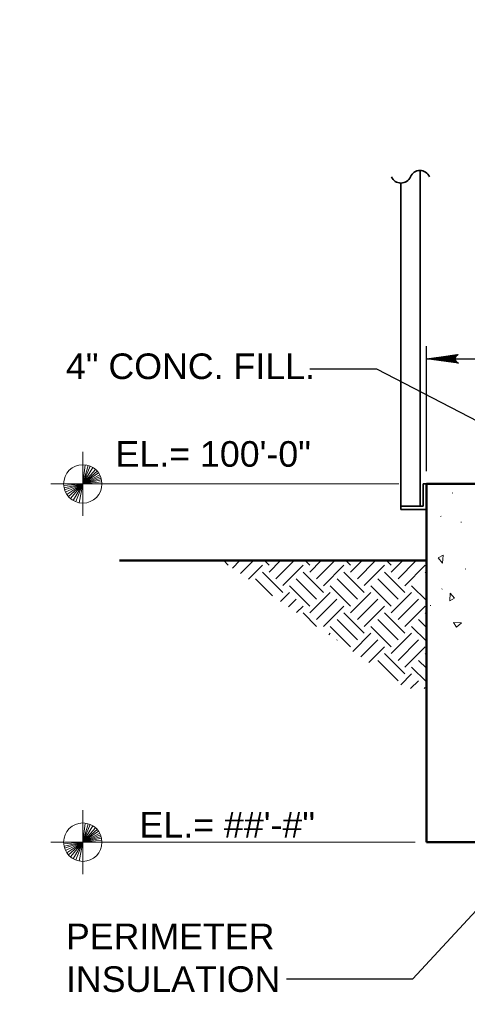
# Model space of a CAD drawing. Extents: x -312 to 328, y -156 to 292.
# Tile 22 of 89: x -179 to -144, y 56 to 133. Entities that reach past the tile are written whole.
import ezdxf

# ---------------------------------------------------------------- set-up
doc = ezdxf.new("R2010")
doc.units = 0
doc.header["$MEASUREMENT"] = 0
for name, color, linetype, lineweight in [('Level 1', 253, 'Continuous', 18), ('S-Anno-Brkl', 2, 'Continuous', 35), ('S-Anno-Dims', 33, 'Continuous', 35), ('S-Anno-Keyn', 133, 'Continuous', 18), ('S-Anno-Patt', 152, 'Continuous', 18), ('S-Anno-Patt-Capy', 1, 'Continuous', 18), ('S-Anno-Text', 53, 'Continuous', 25), ('S-Sect-Conc', 6, 'Continuous', 50), ('S-Sect-Fngr', 2, 'Continuous', 50), ('S-Sect-Shps', 3, 'Continuous', 35)]:
    doc.layers.add(name, color=color, linetype=linetype, lineweight=lineweight)
doc.styles.add('NOTES', font='romans.shx')

# ---------------------------------------------------------------- blocks, each defined once
blk = doc.blocks.new('LARROW')
at = {"color": 0, "linetype": 'ByBlock', "lineweight": -2, "flags": 128}
blk.add_lwpolyline([(-4.93, 0.71), (0, 0), (-4.92, -0.71), (-4.77, -0.59), (-4.55, -0.38), (-4.44, -0.19), (-4.42, 0), (-4.46, 0.21), (-4.57, 0.41), (-4.79, 0.61), (-4.93, 0.71), (-0.15, 0.01), (-4.76, -0.67), (-4.62, -0.56), (-4.39, -0.34), (-4.32, -0.06), (-4.37, 0.22), (-4.5, 0.41), (-4.67, 0.57), (-4.78, 0.65), (-0.41, 0.01), (-4.56, -0.59), (-4.41, -0.49), (-4.33, -0.37), (-4.25, -0.21), (-4.21, 0.01), (-4.23, 0.19), (-4.32, 0.33), (-4.5, 0.44), (-4.61, 0.58), (-0.71, 0.01), (-4.33, -0.5), (-4.17, -0.3), (-4.12, -0.06), (-4.14, 0.22), (-4.45, 0.51), (-1.05, 0.02), (-4.12, -0.41), (-4.07, -0.26), (-3.98, -0.04), (-4.04, 0.21), (-4.28, 0.43), (-1.36, 0.02), (-4.01, -0.31), (-3.92, -0.14), (-3.88, 0.04), (-4.07, 0.33), (-1.73, 0.02), (-3.85, -0.24), (-3.79, -0.11), (-3.77, 0.04), (-3.92, 0.25), (-2.17, 0.02), (-3.71, -0.15), (-3.67, 0.05), (-3.81, 0.17), (-2.53, 0.02), (-3.61, -0.09), (-3.63, 0.1), (-2.9, 0.02), (-3.57, -0.03), (-3.59, 0.03), (-3.36, 0.03)], dxfattribs=at)

msp = doc.modelspace()

# ---------------------------------------------------------------- linework, layer by layer
at = {"layer": 'Level 1', "color": 214, "linetype": 'Continuous', "lineweight": 25}
msp.add_3dface([(-311.9741, -156.26001), (328.0259, -156.26001), (328.0259, 291.73999), (-311.9741, 291.73999)], dxfattribs=at)
msp.add_3dface([(-311.9741, -156.26001), (328.0259, -156.26001), (328.0259, 291.73999), (-311.9741, 291.73999)], dxfattribs=at)
msp.add_3dface([(-311.9741, -156.26001), (328.0259, -156.26001), (328.0259, 291.73999), (-311.9741, 291.73999)], dxfattribs=at)
at = {"layer": 'S-Anno-Brkl'}
for centre, start, end in [((-147.37572, 120.06862), 23.406375, 156.5936278), ((-148.86172, 120.71187), 203.406375, 336.5936278)]:
    msp.add_arc(centre, 0.80962, start, end, dxfattribs=at)
at = {"layer": 'S-Anno-Dims', "lineweight": 25}
for p, q in [((-146.86872, 97.39187), (-146.86872, 107.16337)), ((-146.86872, 106.16537), (-138.86872, 106.16537))]:
    msp.add_line(p, q, dxfattribs=at)
at = {"layer": 'S-Anno-Keyn'}
for p, q in [((-173.7286, 97.89387), (-173.7286, 98.89287)), ((-173.7286, 96.39387), (-173.7286, 97.89387)), ((-173.7286, 96.39387), (-173.5366, 97.88037)), ((-173.7286, 96.39387), (-173.3071, 97.83237)), ((-173.7286, 96.39387), (-173.1421, 97.77387)), ((-173.7286, 96.39387), (-172.9381, 97.66737)), ((-173.7286, 96.39387), (-172.7431, 97.52337)), ((-173.7286, 96.39387), (-172.6066, 97.38837)), ((-173.7286, 96.39387), (-172.5016, 97.25487)), ((-173.7286, 96.39387), (-172.4101, 97.10637)), ((-173.7286, 96.39387), (-172.3471, 96.97587)), ((-175.2286, 96.39387), (-176.2276, 96.39387)), ((-175.2286, 96.39387), (-173.7286, 96.39387)), ((-173.7286, 96.39387), (-175.2226, 96.27537)), ((-173.7286, 96.39387), (-175.1971, 96.08787)), ((-173.7286, 96.39387), (-175.1506, 95.91687)), ((-173.7286, 96.39387), (-175.0846, 95.75487)), ((-173.7286, 96.39387), (-174.9796, 95.57037)), ((-173.7286, 96.39387), (-174.8521, 95.40087)), ((-173.7286, 96.39387), (-174.6946, 95.24937)), ((-173.7286, 96.39387), (-174.4831, 95.09787)), ((-173.7286, 96.39387), (-174.2806, 95.02437)), ((-173.7286, 96.39387), (-174.0016, 94.92087)), ((-173.7286, 96.39387), (-172.2961, 96.83487)), ((-173.7286, 96.39387), (-172.2631, 96.70887)), ((-173.7286, 96.39387), (-172.2391, 96.56187)), ((-173.7286, 96.39387), (-172.2301, 96.39387)), ((-173.7286, 94.89537), (-173.7286, 96.39387)), ((-171.2296, 96.39387), (-172.2301, 96.39387)), ((-149.02522, 96.39387), (-171.2296, 96.39387)), ((-173.7286, 93.89487), (-173.7286, 94.89537)), ((-173.7286, 69.89587), (-173.7286, 70.89487)), ((-173.7286, 68.39587), (-173.7286, 69.89587)), ((-173.7286, 68.39587), (-173.5366, 69.88237)), ((-173.7286, 68.39587), (-173.3071, 69.83437)), ((-173.7286, 68.39587), (-173.1421, 69.77587)), ((-173.7286, 68.39587), (-172.9381, 69.66937)), ((-173.7286, 68.39587), (-172.7431, 69.52537)), ((-173.7286, 68.39587), (-172.6066, 69.39037)), ((-173.7286, 68.39587), (-172.5016, 69.25687)), ((-173.7286, 68.39587), (-172.4101, 69.10837)), ((-173.7286, 68.39587), (-172.3471, 68.97787)), ((-173.7286, 68.39587), (-172.2961, 68.83687)), ((-173.7286, 68.39587), (-172.2631, 68.71087)), ((-173.7286, 68.39587), (-172.2391, 68.56387)), ((-175.2286, 68.39587), (-176.2276, 68.39587)), ((-175.2286, 68.39587), (-173.7286, 68.39587)), ((-173.7286, 68.39587), (-175.2226, 68.27737)), ((-173.7286, 68.39587), (-175.1971, 68.08987)), ((-173.7286, 68.39587), (-175.1506, 67.91887)), ((-173.7286, 68.39587), (-175.0846, 67.75687)), ((-173.7286, 68.39587), (-174.9796, 67.57237)), ((-173.7286, 68.39587), (-174.8521, 67.40287)), ((-173.7286, 68.39587), (-174.6946, 67.25137)), ((-173.7286, 68.39587), (-174.4831, 67.09987)), ((-173.7286, 68.39587), (-174.2806, 67.02637)), ((-173.7286, 68.39587), (-174.0016, 66.92287)), ((-173.7286, 68.39587), (-172.2301, 68.39587)), ((-173.7286, 66.89737), (-173.7286, 68.39587)), ((-171.2296, 68.39587), (-172.2301, 68.39587)), ((-147.74372, 68.39587), (-171.2296, 68.39587)), ((-173.7286, 65.89687), (-173.7286, 66.89737))]:
    msp.add_line(p, q, dxfattribs=at)
for centre in [(-173.7291, 96.39454), (-173.7291, 68.39654)]:
    msp.add_circle(centre, 1.5, dxfattribs=at)
at = {"layer": 'S-Anno-Patt'}
for p, q in [((-144.8116, 95.69412), (-144.8591, 95.68062)), ((-145.7251, 93.86487), (-145.7726, 93.85137)), ((-144.12635, 93.40762), (-144.17385, 93.39412)), ((-143.78385, 89.74924), (-143.83135, 89.73574)), ((-145.62647, 88.18099), (-145.67397, 88.16749)), ((-146.5246, 86.89112), (-146.5721, 86.87762))]:
    msp.add_line(p, q, dxfattribs=at)
for points in [[(-145.59997, 90.20899), (-145.94035, 90.60837), (-145.56047, 90.82212)], [(-145.00522, 87.86137), (-144.66485, 87.46199), (-145.04472, 87.24824)], [(-144.12872, 85.52887), (-144.5281, 85.18849), (-144.74185, 85.56837)]]:
    msp.add_3dface(points, dxfattribs=at)
at = {"layer": 'S-Anno-Patt-Capy'}
for p, q in [((-162.35972, 90.04324), (-162.71235, 90.39587)), ((-162.03147, 89.81587), (-161.45147, 90.39587)), ((-161.40497, 89.38187), (-160.39085, 90.39587)), ((-160.77835, 88.94774), (-159.69447, 90.03162)), ((-159.1641, 90.03162), (-159.52835, 90.39587)), ((-159.1641, 89.50137), (-158.2696, 90.39587)), ((-158.63372, 88.97099), (-157.20885, 90.39587)), ((-158.10347, 88.44074), (-156.51247, 90.03162)), ((-155.9811, 90.03062), (-156.34635, 90.39587)), ((-155.9811, 89.50024), (-155.08547, 90.39587)), ((-155.45072, 88.96999), (-154.02485, 90.39587)), ((-154.92035, 88.43962), (-153.32835, 90.03162)), ((-152.79797, 90.03162), (-153.16222, 90.39587)), ((-152.79797, 89.50137), (-151.90347, 90.39587)), ((-152.26772, 88.97099), (-150.84285, 90.39587)), ((-151.73735, 88.44074), (-150.14635, 90.03162)), ((-149.61497, 90.03062), (-149.98022, 90.39587)), ((-149.61497, 89.50024), (-148.71947, 90.39587)), ((-149.0846, 88.96999), (-147.65872, 90.39587)), ((-148.55435, 88.43962), (-146.96222, 90.03162)), ((-158.10235, 87.90924), (-159.69447, 89.50137)), ((-154.92035, 87.90924), (-156.51135, 89.50024)), ((-151.73635, 87.90924), (-153.32835, 89.50137)), ((-148.55435, 87.90924), (-150.14535, 89.50024)), ((-146.86872, 89.40787), (-146.96222, 89.50137)), ((-158.90085, 87.64712), (-160.22472, 88.97099)), ((-155.45072, 87.37899), (-157.04172, 88.96999)), ((-152.2666, 87.37899), (-153.85872, 88.97099)), ((-149.0846, 87.37899), (-150.6756, 88.96999)), ((-158.27072, 87.21062), (-157.5721, 87.90924)), ((-155.9811, 86.84862), (-157.5721, 88.43962)), ((-155.9811, 86.31824), (-154.3901, 87.90924)), ((-152.79797, 86.84762), (-154.3901, 88.43962)), ((-152.79797, 86.31724), (-151.20597, 87.90924)), ((-149.61497, 86.84862), (-151.20597, 88.43962)), ((-149.61497, 86.31824), (-148.02397, 87.90924)), ((-146.86872, 87.28437), (-148.02397, 88.43962)), ((-157.6441, 86.77649), (-157.04172, 87.37899)), ((-155.45072, 85.78799), (-153.85972, 87.37899)), ((-152.26772, 85.78687), (-150.6756, 87.37899)), ((-149.0846, 85.78799), (-147.4936, 87.37899)), ((-157.0176, 86.34249), (-156.51135, 86.84862)), ((-155.44885, 85.25574), (-156.51135, 86.31824)), ((-154.92035, 85.25762), (-153.32935, 86.84862)), ((-151.73735, 84.72624), (-153.32835, 86.31724)), ((-151.73735, 85.25662), (-150.14535, 86.84862)), ((-148.55322, 84.72624), (-150.14535, 86.31824)), ((-148.55435, 85.25762), (-146.96335, 86.84862)), ((-146.86872, 86.22374), (-146.96222, 86.31724)), ((-152.26772, 84.19587), (-153.85872, 85.78687)), ((-149.0836, 84.19587), (-150.6756, 85.78799)), ((-146.86872, 85.16299), (-147.4926, 85.78687)), ((-154.50997, 84.60537), (-154.38897, 84.72624)), ((-152.79797, 83.66562), (-154.38897, 85.25662)), ((-152.6301, 83.30312), (-151.20697, 84.72624)), ((-149.61497, 83.66449), (-151.20697, 85.25662)), ((-149.61497, 83.13424), (-148.02297, 84.72624)), ((-146.86872, 84.10237), (-148.02297, 85.25662)), ((-153.88335, 84.17124), (-153.85872, 84.19587)), ((-152.0036, 82.86912), (-150.67672, 84.19587)), ((-149.0846, 82.60387), (-147.4926, 84.19587)), ((-151.37697, 82.43499), (-150.14635, 83.66562)), ((-148.55435, 81.54324), (-150.14535, 83.13424)), ((-148.55435, 82.07349), (-146.96222, 83.66562)), ((-146.86872, 83.04174), (-146.96222, 83.13524)), ((-149.0846, 81.01287), (-150.6756, 82.60387)), ((-146.86872, 81.98112), (-147.4926, 82.60499)), ((-146.86872, 80.91824), (-148.02397, 82.07349)), ((-148.86935, 80.69787), (-148.02397, 81.54324)), ((-148.1106, 80.39587), (-147.4936, 81.01287)), ((-147.04997, 80.39587), (-146.96335, 80.48249))]:
    msp.add_line(p, q, dxfattribs=at)
at = {"layer": 'S-Anno-Text', "flags": 128}
for points in [[(-155.97935, 105.38787), (-150.76122, 105.38787), (-133.41072, 96.39387)], [(-157.81685, 57.71962), (-147.92035, 57.71962), (-138.02385, 68.39587)]]:
    msp.add_lwpolyline(points, dxfattribs=at)
at = {"layer": 'S-Sect-Conc'}
for p, q in [((-146.86872, 96.39387), (-139.24572, 96.39387)), ((-146.86872, 68.39387), (-146.86872, 96.39387)), ((-138.86872, 68.39387), (-146.86872, 68.39587))]:
    msp.add_line(p, q, dxfattribs=at)
at = {"layer": 'S-Sect-Fngr'}
msp.add_line((-146.86872, 90.39587), (-170.86872, 90.39587), dxfattribs=at)
at = {"layer": 'S-Sect-Shps'}
for p, q in [((-147.36872, 120.87824), (-147.36872, 94.64387)), ((-148.86872, 119.90224), (-148.86872, 94.64387)), ((-147.11872, 96.39387), (-147.11872, 94.64387)), ((-146.86872, 96.39387), (-147.11872, 96.39387)), ((-147.11872, 94.64387), (-148.86872, 94.64387)), ((-148.86872, 94.39387), (-148.86872, 94.64387)), ((-146.86872, 94.39387), (-148.86872, 94.39387))]:
    msp.add_line(p, q, dxfattribs=at)

# ---------------------------------------------------------------- block references
at = {"layer": 'S-Anno-Dims', "lineweight": 25, "xscale": 0.5065787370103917, "yscale": 0.4901954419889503, "zscale": 0.03175, "rotation": 180}
msp.add_blockref('LARROW', (-146.86872, 106.16537), dxfattribs=at)

# ---------------------------------------------------------------- texts
at = {"layer": 'S-Anno-Text', "char_height": 2, "attachment_point": 1, "style": 'NOTES'}
for s, insert, line_spacing_factor in [('\\fArial|b0|i0|c0|p39;4" CONC. FILL.', (-175.0476, 106.58605), 0.740469), ('\\fArial|b0|i0|c0|p39;EL.= 100\'-0"', (-171.16997, 99.73452), 0.73751), ('\\fArial|b0|i0|c0|p39;EL.= ##\'-#"', (-169.29547, 70.75831), 0.740469)]:
    msp.add_mtext(s, dxfattribs=dict(at, insert=insert, line_spacing_factor=line_spacing_factor))
at = {"layer": 'S-Anno-Text', "insert": (-175.0476, 62.02948), "char_height": 2, "attachment_point": 1, "style": 'NOTES'}
msp.add_mtext('\\fArial|b0|i0|c0|p39;PERIMETER \\PINSULATION', dxfattribs=at)

doc.saveas('drawing.dxf')
